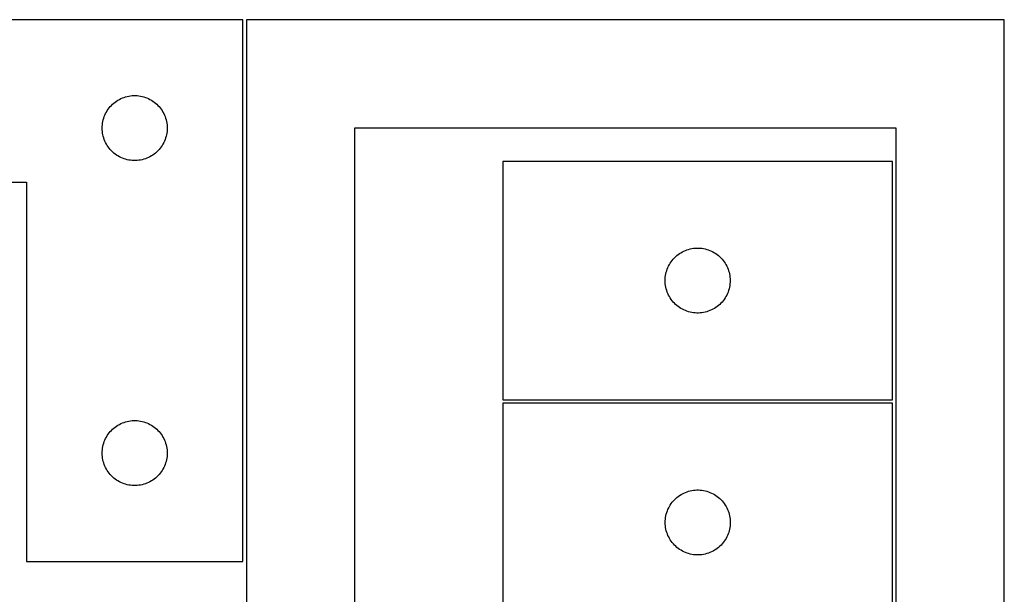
# Model space of a CAD drawing. Header units: millimetres. Extents: x 7 to 1493, y 7 to 2993.
# Tile 16 of 16: x 1028 to 1482, y 2728 to 2993. Entities that reach past the tile are written whole.
import ezdxf

# ---------------------------------------------------------------- set-up
doc = ezdxf.new("R2010")
doc.units = ezdxf.units.MM
doc.layers.add('CUT', color=7, linetype='CONTINUOUS', true_color=0x000000)

msp = doc.modelspace()

# ---------------------------------------------------------------- linework, layer by layer
at = {"layer": 'CUT'}
for p, q in [((1130.644863, 2993.359411), (830.644863, 2993.359411)), ((1130.644863, 2743.359411), (1130.644863, 2993.359411)), ((1482.195266, 2993.225388), (1132.195266, 2993.225388)), ((1132.195266, 2993.225388), (1132.195266, 2543.225388)), ((1482.195266, 2543.225388), (1482.195266, 2993.225388)), ((1071.035965, 2954.877617), (1071.641648, 2955.356999)), ((1071.641648, 2955.356999), (1072.271207, 2955.804566)), ((1072.271207, 2955.804566), (1072.92297, 2956.21913)), ((1072.92297, 2956.21913), (1073.595211, 2956.599593)), ((1073.595211, 2956.599593), (1074.286147, 2956.944945)), ((1074.286147, 2956.944945), (1074.993944, 2957.25427)), ((1074.993944, 2957.25427), (1075.716727, 2957.526749)), ((1075.716727, 2957.526749), (1076.452578, 2957.761659)), ((1076.452578, 2957.761659), (1077.199546, 2957.958376)), ((1077.199546, 2957.958376), (1077.955651, 2958.11638)), ((1077.955651, 2958.11638), (1078.718887, 2958.235251)), ((1078.718887, 2958.235251), (1079.487231, 2958.314673)), ((1079.487231, 2958.314673), (1080.258644, 2958.354438)), ((1080.258644, 2958.354438), (1081.031081, 2958.354438)), ((1081.031081, 2958.354438), (1081.802494, 2958.314673)), ((1081.802494, 2958.314673), (1082.570838, 2958.235251)), ((1082.570838, 2958.235251), (1083.334074, 2958.11638)), ((1083.334074, 2958.11638), (1084.090179, 2957.958376)), ((1084.090179, 2957.958376), (1084.837147, 2957.761659)), ((1084.837147, 2957.761659), (1085.572998, 2957.526749)), ((1085.572998, 2957.526749), (1086.295781, 2957.25427)), ((1086.295781, 2957.25427), (1087.003578, 2956.944945)), ((1087.003578, 2956.944945), (1087.694514, 2956.599593)), ((1087.694514, 2956.599593), (1088.366755, 2956.21913)), ((1088.366755, 2956.21913), (1089.018518, 2955.804566)), ((1089.018518, 2955.804566), (1089.648077, 2955.356999)), ((1089.648077, 2955.356999), (1090.25376, 2954.877617)), ((1067.227556, 2950.065817), (1067.590584, 2950.747632)), ((1067.590584, 2950.747632), (1067.988229, 2951.409853)), ((1067.988229, 2951.409853), (1068.419437, 2952.050727)), ((1068.419437, 2952.050727), (1068.883065, 2952.668553)), ((1068.883065, 2952.668553), (1069.377884, 2953.261692)), ((1069.377884, 2953.261692), (1069.90258, 2953.828573)), ((1069.90258, 2953.828573), (1070.455762, 2954.367691)), ((1070.455762, 2954.367691), (1071.035965, 2954.877617)), ((1090.25376, 2954.877617), (1090.833963, 2954.367691)), ((1090.833963, 2954.367691), (1091.387145, 2953.828573)), ((1091.387145, 2953.828573), (1091.911841, 2953.261692)), ((1091.911841, 2953.261692), (1092.40666, 2952.668553)), ((1092.40666, 2952.668553), (1092.870288, 2952.050727)), ((1092.870288, 2952.050727), (1093.301496, 2951.409853)), ((1093.301496, 2951.409853), (1093.699141, 2950.747632)), ((1093.699141, 2950.747632), (1094.062169, 2950.065817)), ((1065.823544, 2945.667769), (1065.962027, 2946.427692)), ((1065.962027, 2946.427692), (1066.139447, 2947.179477)), ((1066.139447, 2947.179477), (1066.355332, 2947.921133)), ((1066.355332, 2947.921133), (1066.60911, 2948.650692)), ((1066.60911, 2948.650692), (1066.900109, 2949.366219)), ((1066.900109, 2949.366219), (1067.227556, 2950.065817)), ((1094.062169, 2950.065817), (1094.389616, 2949.366219)), ((1094.389616, 2949.366219), (1094.680615, 2948.650692)), ((1094.680615, 2948.650692), (1094.934393, 2947.921133)), ((1094.934393, 2947.921133), (1095.150278, 2947.179477)), ((1095.150278, 2947.179477), (1095.327698, 2946.427692)), ((1095.327698, 2946.427692), (1095.466181, 2945.667769)), ((1065.644863, 2943.359411), (1065.664751, 2944.131592)), ((1065.664751, 2942.587229), (1065.644863, 2943.359411)), ((1065.664751, 2944.131592), (1065.724364, 2944.901726)), ((1065.724364, 2941.817096), (1065.664751, 2942.587229)), ((1065.724364, 2944.901726), (1065.823544, 2945.667769)), ((1065.823544, 2941.051052), (1065.724364, 2941.817096)), ((1095.466181, 2945.667769), (1095.565361, 2944.901726)), ((1095.565361, 2941.817096), (1095.466181, 2941.051052)), ((1095.565361, 2944.901726), (1095.624974, 2944.131592)), ((1095.624974, 2942.587229), (1095.565361, 2941.817096)), ((1095.624974, 2944.131592), (1095.644863, 2943.359411)), ((1095.644863, 2943.359411), (1095.624974, 2942.587229)), ((1432.195266, 2943.225388), (1182.195266, 2943.225388)), ((1182.195266, 2943.225388), (1182.195266, 2593.225388)), ((1432.195266, 2593.225388), (1432.195266, 2943.225388)), ((1065.962027, 2940.29113), (1065.823544, 2941.051052)), ((1066.139447, 2939.539344), (1065.962027, 2940.29113)), ((1066.355332, 2938.797688), (1066.139447, 2939.539344)), ((1066.60911, 2938.068129), (1066.355332, 2938.797688)), ((1066.900109, 2937.352602), (1066.60911, 2938.068129)), ((1067.227556, 2936.653004), (1066.900109, 2937.352602)), ((1094.389616, 2937.352602), (1094.062169, 2936.653004)), ((1094.680615, 2938.068129), (1094.389616, 2937.352602)), ((1094.934393, 2938.797688), (1094.680615, 2938.068129)), ((1095.150278, 2939.539344), (1094.934393, 2938.797688)), ((1095.327698, 2940.29113), (1095.150278, 2939.539344)), ((1095.466181, 2941.051052), (1095.327698, 2940.29113)), ((1067.590584, 2935.97119), (1067.227556, 2936.653004)), ((1067.988229, 2935.308968), (1067.590584, 2935.97119)), ((1068.419437, 2934.668094), (1067.988229, 2935.308968)), ((1068.883065, 2934.050268), (1068.419437, 2934.668094)), ((1069.377884, 2933.457129), (1068.883065, 2934.050268)), ((1069.90258, 2932.890248), (1069.377884, 2933.457129)), ((1070.455762, 2932.35113), (1069.90258, 2932.890248)), ((1091.387145, 2932.890248), (1090.833963, 2932.35113)), ((1091.911841, 2933.457129), (1091.387145, 2932.890248)), ((1092.40666, 2934.050268), (1091.911841, 2933.457129)), ((1092.870288, 2934.668094), (1092.40666, 2934.050268)), ((1093.301496, 2935.308968), (1092.870288, 2934.668094)), ((1093.699141, 2935.97119), (1093.301496, 2935.308968)), ((1094.062169, 2936.653004), (1093.699141, 2935.97119)), ((1071.035965, 2931.841204), (1070.455762, 2932.35113)), ((1071.641648, 2931.361822), (1071.035965, 2931.841204)), ((1072.271207, 2930.914255), (1071.641648, 2931.361822)), ((1072.92297, 2930.499691), (1072.271207, 2930.914255)), ((1073.595211, 2930.119229), (1072.92297, 2930.499691)), ((1074.286147, 2929.773877), (1073.595211, 2930.119229)), ((1074.993944, 2929.464551), (1074.286147, 2929.773877)), ((1075.716727, 2929.192072), (1074.993944, 2929.464551)), ((1076.452578, 2928.957162), (1075.716727, 2929.192072)), ((1077.199546, 2928.760445), (1076.452578, 2928.957162)), ((1077.955651, 2928.602441), (1077.199546, 2928.760445)), ((1078.718887, 2928.48357), (1077.955651, 2928.602441)), ((1079.487231, 2928.404148), (1078.718887, 2928.48357)), ((1080.258644, 2928.364384), (1079.487231, 2928.404148)), ((1081.031081, 2928.364384), (1080.258644, 2928.364384)), ((1081.802494, 2928.404148), (1081.031081, 2928.364384)), ((1082.570838, 2928.48357), (1081.802494, 2928.404148)), ((1083.334074, 2928.602441), (1082.570838, 2928.48357)), ((1084.090179, 2928.760445), (1083.334074, 2928.602441)), ((1084.837147, 2928.957162), (1084.090179, 2928.760445)), ((1085.572998, 2929.192072), (1084.837147, 2928.957162)), ((1086.295781, 2929.464551), (1085.572998, 2929.192072)), ((1087.003578, 2929.773877), (1086.295781, 2929.464551)), ((1087.694514, 2930.119229), (1087.003578, 2929.773877)), ((1088.366755, 2930.499691), (1087.694514, 2930.119229)), ((1089.018518, 2930.914255), (1088.366755, 2930.499691)), ((1089.648077, 2931.361822), (1089.018518, 2930.914255)), ((1090.25376, 2931.841204), (1089.648077, 2931.361822)), ((1090.833963, 2932.35113), (1090.25376, 2931.841204)), ((1430.589936, 2927.972976), (1250.589936, 2927.972976)), ((1250.589936, 2927.972976), (1250.589936, 2817.972976)), ((1430.589936, 2817.972976), (1430.589936, 2927.972976)), ((830.644863, 2918.359411), (1030.644863, 2918.359411)), ((1030.644863, 2918.359411), (1030.644863, 2743.359411)), ((1334.939017, 2886.867836), (1335.6618, 2887.140314)), ((1335.6618, 2887.140314), (1336.397651, 2887.375224)), ((1336.397651, 2887.375224), (1337.144619, 2887.571942)), ((1337.144619, 2887.571942), (1337.900724, 2887.729945)), ((1337.900724, 2887.729945), (1338.66396, 2887.848816)), ((1338.66396, 2887.848816), (1339.432304, 2887.928239)), ((1339.432304, 2887.928239), (1340.203717, 2887.968003)), ((1340.203717, 2887.968003), (1340.976154, 2887.968003)), ((1340.976154, 2887.968003), (1341.747567, 2887.928239)), ((1341.747567, 2887.928239), (1342.515911, 2887.848816)), ((1342.515911, 2887.848816), (1343.279147, 2887.729945)), ((1343.279147, 2887.729945), (1344.035252, 2887.571942)), ((1344.035252, 2887.571942), (1344.78222, 2887.375224)), ((1344.78222, 2887.375224), (1345.518071, 2887.140314)), ((1345.518071, 2887.140314), (1346.240854, 2886.867836)), ((1328.828138, 2882.282118), (1329.322957, 2882.875258)), ((1329.322957, 2882.875258), (1329.847653, 2883.442138)), ((1329.847653, 2883.442138), (1330.400835, 2883.981257)), ((1330.400835, 2883.981257), (1330.981038, 2884.491183)), ((1330.981038, 2884.491183), (1331.586721, 2884.970565)), ((1331.586721, 2884.970565), (1332.21628, 2885.418131)), ((1332.21628, 2885.418131), (1332.868044, 2885.832695)), ((1332.868044, 2885.832695), (1333.540284, 2886.213158)), ((1333.540284, 2886.213158), (1334.23122, 2886.55851)), ((1334.23122, 2886.55851), (1334.939017, 2886.867836)), ((1346.240854, 2886.867836), (1346.948651, 2886.55851)), ((1346.948651, 2886.55851), (1347.639587, 2886.213158)), ((1347.639587, 2886.213158), (1348.311828, 2885.832695)), ((1348.311828, 2885.832695), (1348.963591, 2885.418131)), ((1348.963591, 2885.418131), (1349.59315, 2884.970565)), ((1349.59315, 2884.970565), (1350.198833, 2884.491183)), ((1350.198833, 2884.491183), (1350.779036, 2883.981257)), ((1350.779036, 2883.981257), (1351.332218, 2883.442138)), ((1351.332218, 2883.442138), (1351.856915, 2882.875258)), ((1351.856915, 2882.875258), (1352.351733, 2882.282118)), ((1326.300405, 2877.534699), (1326.554183, 2878.264257)), ((1326.554183, 2878.264257), (1326.845182, 2878.979785)), ((1326.845182, 2878.979785), (1327.172629, 2879.679383)), ((1327.172629, 2879.679383), (1327.535657, 2880.361197)), ((1327.535657, 2880.361197), (1327.933302, 2881.023419)), ((1327.933302, 2881.023419), (1328.36451, 2881.664292)), ((1328.36451, 2881.664292), (1328.828138, 2882.282118)), ((1352.351733, 2882.282118), (1352.815361, 2881.664292)), ((1352.815361, 2881.664292), (1353.246569, 2881.023419)), ((1353.246569, 2881.023419), (1353.644214, 2880.361197)), ((1353.644214, 2880.361197), (1354.007242, 2879.679383)), ((1354.007242, 2879.679383), (1354.334689, 2878.979785)), ((1354.334689, 2878.979785), (1354.625688, 2878.264257)), ((1354.625688, 2878.264257), (1354.879466, 2877.534699)), ((1325.589936, 2872.972976), (1325.609824, 2873.745157)), ((1325.609824, 2873.745157), (1325.669437, 2874.515291)), ((1325.669437, 2874.515291), (1325.768617, 2875.281335)), ((1325.768617, 2875.281335), (1325.9071, 2876.041257)), ((1325.9071, 2876.041257), (1326.08452, 2876.793043)), ((1326.08452, 2876.793043), (1326.300405, 2877.534699)), ((1354.879466, 2877.534699), (1355.095351, 2876.793043)), ((1355.095351, 2876.793043), (1355.272771, 2876.041257)), ((1355.272771, 2876.041257), (1355.411254, 2875.281335)), ((1355.411254, 2875.281335), (1355.510434, 2874.515291)), ((1355.510434, 2874.515291), (1355.570047, 2873.745157)), ((1355.570047, 2873.745157), (1355.589936, 2872.972976)), ((1325.609824, 2872.200795), (1325.589936, 2872.972976)), ((1325.669437, 2871.430661), (1325.609824, 2872.200795)), ((1325.768617, 2870.664617), (1325.669437, 2871.430661)), ((1325.9071, 2869.904695), (1325.768617, 2870.664617)), ((1326.08452, 2869.152909), (1325.9071, 2869.904695)), ((1326.300405, 2868.411254), (1326.08452, 2869.152909)), ((1355.095351, 2869.152909), (1354.879466, 2868.411254)), ((1355.272771, 2869.904695), (1355.095351, 2869.152909)), ((1355.411254, 2870.664617), (1355.272771, 2869.904695)), ((1355.510434, 2871.430661), (1355.411254, 2870.664617)), ((1355.570047, 2872.200795), (1355.510434, 2871.430661)), ((1355.589936, 2872.972976), (1355.570047, 2872.200795)), ((1326.554183, 2867.681695), (1326.300405, 2868.411254)), ((1326.845182, 2866.966167), (1326.554183, 2867.681695)), ((1327.172629, 2866.266569), (1326.845182, 2866.966167)), ((1327.535657, 2865.584755), (1327.172629, 2866.266569)), ((1327.933302, 2864.922533), (1327.535657, 2865.584755)), ((1328.36451, 2864.28166), (1327.933302, 2864.922533)), ((1353.246569, 2864.922533), (1352.815361, 2864.28166)), ((1353.644214, 2865.584755), (1353.246569, 2864.922533)), ((1354.007242, 2866.266569), (1353.644214, 2865.584755)), ((1354.334689, 2866.966167), (1354.007242, 2866.266569)), ((1354.625688, 2867.681695), (1354.334689, 2866.966167)), ((1354.879466, 2868.411254), (1354.625688, 2867.681695)), ((1328.828138, 2863.663834), (1328.36451, 2864.28166)), ((1329.322957, 2863.070694), (1328.828138, 2863.663834)), ((1329.847653, 2862.503814), (1329.322957, 2863.070694)), ((1330.400835, 2861.964696), (1329.847653, 2862.503814)), ((1330.981038, 2861.454769), (1330.400835, 2861.964696)), ((1331.586721, 2860.975387), (1330.981038, 2861.454769)), ((1332.21628, 2860.527821), (1331.586721, 2860.975387)), ((1332.868044, 2860.113257), (1332.21628, 2860.527821)), ((1333.540284, 2859.732794), (1332.868044, 2860.113257)), ((1348.311828, 2860.113257), (1347.639587, 2859.732794)), ((1348.963591, 2860.527821), (1348.311828, 2860.113257)), ((1349.59315, 2860.975387), (1348.963591, 2860.527821)), ((1350.198833, 2861.454769), (1349.59315, 2860.975387)), ((1350.779036, 2861.964696), (1350.198833, 2861.454769)), ((1351.332218, 2862.503814), (1350.779036, 2861.964696)), ((1351.856915, 2863.070694), (1351.332218, 2862.503814)), ((1352.351733, 2863.663834), (1351.856915, 2863.070694)), ((1352.815361, 2864.28166), (1352.351733, 2863.663834)), ((1334.23122, 2859.387442), (1333.540284, 2859.732794)), ((1334.939017, 2859.078116), (1334.23122, 2859.387442)), ((1335.6618, 2858.805638), (1334.939017, 2859.078116)), ((1336.397651, 2858.570728), (1335.6618, 2858.805638)), ((1337.144619, 2858.37401), (1336.397651, 2858.570728)), ((1337.900724, 2858.216007), (1337.144619, 2858.37401)), ((1338.66396, 2858.097136), (1337.900724, 2858.216007)), ((1339.432304, 2858.017713), (1338.66396, 2858.097136)), ((1340.203717, 2857.977949), (1339.432304, 2858.017713)), ((1340.976154, 2857.977949), (1340.203717, 2857.977949)), ((1341.747567, 2858.017713), (1340.976154, 2857.977949)), ((1342.515911, 2858.097136), (1341.747567, 2858.017713)), ((1343.279147, 2858.216007), (1342.515911, 2858.097136)), ((1344.035252, 2858.37401), (1343.279147, 2858.216007)), ((1344.78222, 2858.570728), (1344.035252, 2858.37401)), ((1345.518071, 2858.805638), (1344.78222, 2858.570728)), ((1346.240854, 2859.078116), (1345.518071, 2858.805638)), ((1346.948651, 2859.387442), (1346.240854, 2859.078116)), ((1347.639587, 2859.732794), (1346.948651, 2859.387442)), ((1250.589936, 2817.972976), (1430.589936, 2817.972976)), ((1430.634946, 2816.335133), (1250.634946, 2816.335133)), ((1250.634946, 2816.335133), (1250.634946, 2706.335133)), ((1430.634946, 2706.335133), (1430.634946, 2816.335133)), ((1071.035965, 2804.877617), (1071.641648, 2805.356999)), ((1071.641648, 2805.356999), (1072.271207, 2805.804566)), ((1072.271207, 2805.804566), (1072.92297, 2806.21913)), ((1072.92297, 2806.21913), (1073.595211, 2806.599593)), ((1073.595211, 2806.599593), (1074.286147, 2806.944945)), ((1074.286147, 2806.944945), (1074.993944, 2807.25427)), ((1074.993944, 2807.25427), (1075.716727, 2807.526749)), ((1075.716727, 2807.526749), (1076.452578, 2807.761659)), ((1076.452578, 2807.761659), (1077.199546, 2807.958376)), ((1077.199546, 2807.958376), (1077.955651, 2808.11638)), ((1077.955651, 2808.11638), (1078.718887, 2808.235251)), ((1078.718887, 2808.235251), (1079.487231, 2808.314673)), ((1079.487231, 2808.314673), (1080.258644, 2808.354438)), ((1080.258644, 2808.354438), (1081.031081, 2808.354438)), ((1081.031081, 2808.354438), (1081.802494, 2808.314673)), ((1081.802494, 2808.314673), (1082.570838, 2808.235251)), ((1082.570838, 2808.235251), (1083.334074, 2808.11638)), ((1083.334074, 2808.11638), (1084.090179, 2807.958376)), ((1084.090179, 2807.958376), (1084.837147, 2807.761659)), ((1084.837147, 2807.761659), (1085.572998, 2807.526749)), ((1085.572998, 2807.526749), (1086.295781, 2807.25427)), ((1086.295781, 2807.25427), (1087.003578, 2806.944945)), ((1087.003578, 2806.944945), (1087.694514, 2806.599593)), ((1087.694514, 2806.599593), (1088.366755, 2806.21913)), ((1088.366755, 2806.21913), (1089.018518, 2805.804566)), ((1089.018518, 2805.804566), (1089.648077, 2805.356999)), ((1089.648077, 2805.356999), (1090.25376, 2804.877617)), ((1067.227556, 2800.065817), (1067.590584, 2800.747632)), ((1067.590584, 2800.747632), (1067.988229, 2801.409853)), ((1067.988229, 2801.409853), (1068.419437, 2802.050727)), ((1068.419437, 2802.050727), (1068.883065, 2802.668553)), ((1068.883065, 2802.668553), (1069.377884, 2803.261692)), ((1069.377884, 2803.261692), (1069.90258, 2803.828573)), ((1069.90258, 2803.828573), (1070.455762, 2804.367691)), ((1070.455762, 2804.367691), (1071.035965, 2804.877617)), ((1090.25376, 2804.877617), (1090.833963, 2804.367691)), ((1090.833963, 2804.367691), (1091.387145, 2803.828573)), ((1091.387145, 2803.828573), (1091.911841, 2803.261692)), ((1091.911841, 2803.261692), (1092.40666, 2802.668553)), ((1092.40666, 2802.668553), (1092.870288, 2802.050727)), ((1092.870288, 2802.050727), (1093.301496, 2801.409853)), ((1093.301496, 2801.409853), (1093.699141, 2800.747632)), ((1093.699141, 2800.747632), (1094.062169, 2800.065817)), ((1065.823544, 2795.667769), (1065.962027, 2796.427692)), ((1065.962027, 2796.427692), (1066.139447, 2797.179477)), ((1066.139447, 2797.179477), (1066.355332, 2797.921133)), ((1066.355332, 2797.921133), (1066.60911, 2798.650692)), ((1066.60911, 2798.650692), (1066.900109, 2799.366219)), ((1066.900109, 2799.366219), (1067.227556, 2800.065817)), ((1094.062169, 2800.065817), (1094.389616, 2799.366219)), ((1094.389616, 2799.366219), (1094.680615, 2798.650692)), ((1094.680615, 2798.650692), (1094.934393, 2797.921133)), ((1094.934393, 2797.921133), (1095.150278, 2797.179477)), ((1095.150278, 2797.179477), (1095.327698, 2796.427692)), ((1095.327698, 2796.427692), (1095.466181, 2795.667769)), ((1065.644863, 2793.359411), (1065.664751, 2794.131592)), ((1065.664751, 2792.587229), (1065.644863, 2793.359411)), ((1065.664751, 2794.131592), (1065.724364, 2794.901726)), ((1065.724364, 2791.817096), (1065.664751, 2792.587229)), ((1065.724364, 2794.901726), (1065.823544, 2795.667769)), ((1065.823544, 2791.051052), (1065.724364, 2791.817096)), ((1095.466181, 2795.667769), (1095.565361, 2794.901726)), ((1095.565361, 2791.817096), (1095.466181, 2791.051052)), ((1095.565361, 2794.901726), (1095.624974, 2794.131592)), ((1095.624974, 2792.587229), (1095.565361, 2791.817096)), ((1095.624974, 2794.131592), (1095.644863, 2793.359411)), ((1095.644863, 2793.359411), (1095.624974, 2792.587229)), ((1065.962027, 2790.29113), (1065.823544, 2791.051052)), ((1066.139447, 2789.539344), (1065.962027, 2790.29113)), ((1066.355332, 2788.797688), (1066.139447, 2789.539344)), ((1066.60911, 2788.068129), (1066.355332, 2788.797688)), ((1066.900109, 2787.352602), (1066.60911, 2788.068129)), ((1067.227556, 2786.653004), (1066.900109, 2787.352602)), ((1094.389616, 2787.352602), (1094.062169, 2786.653004)), ((1094.680615, 2788.068129), (1094.389616, 2787.352602)), ((1094.934393, 2788.797688), (1094.680615, 2788.068129)), ((1095.150278, 2789.539344), (1094.934393, 2788.797688)), ((1095.327698, 2790.29113), (1095.150278, 2789.539344)), ((1095.466181, 2791.051052), (1095.327698, 2790.29113)), ((1067.590584, 2785.97119), (1067.227556, 2786.653004)), ((1067.988229, 2785.308968), (1067.590584, 2785.97119)), ((1068.419437, 2784.668094), (1067.988229, 2785.308968)), ((1068.883065, 2784.050268), (1068.419437, 2784.668094)), ((1069.377884, 2783.457129), (1068.883065, 2784.050268)), ((1069.90258, 2782.890248), (1069.377884, 2783.457129)), ((1070.455762, 2782.35113), (1069.90258, 2782.890248)), ((1091.387145, 2782.890248), (1090.833963, 2782.35113)), ((1091.911841, 2783.457129), (1091.387145, 2782.890248)), ((1092.40666, 2784.050268), (1091.911841, 2783.457129)), ((1092.870288, 2784.668094), (1092.40666, 2784.050268)), ((1093.301496, 2785.308968), (1092.870288, 2784.668094)), ((1093.699141, 2785.97119), (1093.301496, 2785.308968)), ((1094.062169, 2786.653004), (1093.699141, 2785.97119)), ((1071.035965, 2781.841204), (1070.455762, 2782.35113)), ((1071.641648, 2781.361822), (1071.035965, 2781.841204)), ((1072.271207, 2780.914255), (1071.641648, 2781.361822)), ((1072.92297, 2780.499691), (1072.271207, 2780.914255)), ((1073.595211, 2780.119229), (1072.92297, 2780.499691)), ((1074.286147, 2779.773877), (1073.595211, 2780.119229)), ((1074.993944, 2779.464551), (1074.286147, 2779.773877)), ((1075.716727, 2779.192072), (1074.993944, 2779.464551)), ((1076.452578, 2778.957162), (1075.716727, 2779.192072)), ((1077.199546, 2778.760445), (1076.452578, 2778.957162)), ((1077.955651, 2778.602441), (1077.199546, 2778.760445)), ((1078.718887, 2778.48357), (1077.955651, 2778.602441)), ((1079.487231, 2778.404148), (1078.718887, 2778.48357)), ((1080.258644, 2778.364384), (1079.487231, 2778.404148)), ((1081.031081, 2778.364384), (1080.258644, 2778.364384)), ((1081.802494, 2778.404148), (1081.031081, 2778.364384)), ((1082.570838, 2778.48357), (1081.802494, 2778.404148)), ((1083.334074, 2778.602441), (1082.570838, 2778.48357)), ((1084.090179, 2778.760445), (1083.334074, 2778.602441)), ((1084.837147, 2778.957162), (1084.090179, 2778.760445)), ((1085.572998, 2779.192072), (1084.837147, 2778.957162)), ((1086.295781, 2779.464551), (1085.572998, 2779.192072)), ((1087.003578, 2779.773877), (1086.295781, 2779.464551)), ((1087.694514, 2780.119229), (1087.003578, 2779.773877)), ((1088.366755, 2780.499691), (1087.694514, 2780.119229)), ((1089.018518, 2780.914255), (1088.366755, 2780.499691)), ((1089.648077, 2781.361822), (1089.018518, 2780.914255)), ((1090.25376, 2781.841204), (1089.648077, 2781.361822)), ((1090.833963, 2782.35113), (1090.25376, 2781.841204)), ((1331.631732, 2773.332722), (1332.26129, 2773.780288)), ((1332.26129, 2773.780288), (1332.913054, 2774.194853)), ((1332.913054, 2774.194853), (1333.585295, 2774.575315)), ((1333.585295, 2774.575315), (1334.27623, 2774.920667)), ((1334.27623, 2774.920667), (1334.984028, 2775.229993)), ((1334.984028, 2775.229993), (1335.70681, 2775.502472)), ((1335.70681, 2775.502472), (1336.442661, 2775.737381)), ((1336.442661, 2775.737381), (1337.18963, 2775.934099)), ((1337.18963, 2775.934099), (1337.945735, 2776.092102)), ((1337.945735, 2776.092102), (1338.708971, 2776.210973)), ((1338.708971, 2776.210973), (1339.477314, 2776.290396)), ((1339.477314, 2776.290396), (1340.248727, 2776.33016)), ((1340.248727, 2776.33016), (1341.021165, 2776.33016)), ((1341.021165, 2776.33016), (1341.792578, 2776.290396)), ((1341.792578, 2776.290396), (1342.560921, 2776.210973)), ((1342.560921, 2776.210973), (1343.324157, 2776.092102)), ((1343.324157, 2776.092102), (1344.080262, 2775.934099)), ((1344.080262, 2775.934099), (1344.82723, 2775.737381)), ((1344.82723, 2775.737381), (1345.563082, 2775.502472)), ((1345.563082, 2775.502472), (1346.285864, 2775.229993)), ((1346.285864, 2775.229993), (1346.993662, 2774.920667)), ((1346.993662, 2774.920667), (1347.684597, 2774.575315)), ((1347.684597, 2774.575315), (1348.356838, 2774.194853)), ((1348.356838, 2774.194853), (1349.008602, 2773.780288)), ((1349.008602, 2773.780288), (1349.63816, 2773.332722)), ((1327.580667, 2768.723354), (1327.978313, 2769.385576)), ((1327.978313, 2769.385576), (1328.409521, 2770.02645)), ((1328.409521, 2770.02645), (1328.873149, 2770.644275)), ((1328.873149, 2770.644275), (1329.367967, 2771.237415)), ((1329.367967, 2771.237415), (1329.892663, 2771.804295)), ((1329.892663, 2771.804295), (1330.445846, 2772.343414)), ((1330.445846, 2772.343414), (1331.026048, 2772.85334)), ((1331.026048, 2772.85334), (1331.631732, 2773.332722)), ((1349.63816, 2773.332722), (1350.243844, 2772.85334)), ((1350.243844, 2772.85334), (1350.824046, 2772.343414)), ((1350.824046, 2772.343414), (1351.377229, 2771.804295)), ((1351.377229, 2771.804295), (1351.901925, 2771.237415)), ((1351.901925, 2771.237415), (1352.396743, 2770.644275)), ((1352.396743, 2770.644275), (1352.860371, 2770.02645)), ((1352.860371, 2770.02645), (1353.291579, 2769.385576)), ((1353.291579, 2769.385576), (1353.689225, 2768.723354)), ((1325.813627, 2763.643492), (1325.952111, 2764.403414)), ((1325.952111, 2764.403414), (1326.12953, 2765.1552)), ((1326.12953, 2765.1552), (1326.345415, 2765.896856)), ((1326.345415, 2765.896856), (1326.599194, 2766.626414)), ((1326.599194, 2766.626414), (1326.890192, 2767.341942)), ((1326.890192, 2767.341942), (1327.21764, 2768.04154)), ((1327.21764, 2768.04154), (1327.580667, 2768.723354)), ((1353.689225, 2768.723354), (1354.052252, 2768.04154)), ((1354.052252, 2768.04154), (1354.379699, 2767.341942)), ((1354.379699, 2767.341942), (1354.670698, 2766.626414)), ((1354.670698, 2766.626414), (1354.924477, 2765.896856)), ((1354.924477, 2765.896856), (1355.140362, 2765.1552)), ((1355.140362, 2765.1552), (1355.317781, 2764.403414)), ((1355.317781, 2764.403414), (1355.456264, 2763.643492)), ((1325.634946, 2761.335133), (1325.654835, 2762.107314)), ((1325.654835, 2760.562952), (1325.634946, 2761.335133)), ((1325.654835, 2762.107314), (1325.714448, 2762.877448)), ((1325.714448, 2759.792818), (1325.654835, 2760.562952)), ((1325.714448, 2762.877448), (1325.813627, 2763.643492)), ((1325.813627, 2759.026774), (1325.714448, 2759.792818)), ((1355.456264, 2763.643492), (1355.555444, 2762.877448)), ((1355.555444, 2759.792818), (1355.456264, 2759.026774)), ((1355.555444, 2762.877448), (1355.615057, 2762.107314)), ((1355.615057, 2760.562952), (1355.555444, 2759.792818)), ((1355.615057, 2762.107314), (1355.634946, 2761.335133)), ((1355.634946, 2761.335133), (1355.615057, 2760.562952)), ((1325.952111, 2758.266852), (1325.813627, 2759.026774)), ((1326.12953, 2757.515066), (1325.952111, 2758.266852)), ((1326.345415, 2756.773411), (1326.12953, 2757.515066)), ((1326.599194, 2756.043852), (1326.345415, 2756.773411)), ((1326.890192, 2755.328325), (1326.599194, 2756.043852)), ((1327.21764, 2754.628726), (1326.890192, 2755.328325)), ((1354.379699, 2755.328325), (1354.052252, 2754.628726)), ((1354.670698, 2756.043852), (1354.379699, 2755.328325)), ((1354.924477, 2756.773411), (1354.670698, 2756.043852)), ((1355.140362, 2757.515066), (1354.924477, 2756.773411)), ((1355.317781, 2758.266852), (1355.140362, 2757.515066)), ((1355.456264, 2759.026774), (1355.317781, 2758.266852)), ((1327.580667, 2753.946912), (1327.21764, 2754.628726)), ((1327.978313, 2753.28469), (1327.580667, 2753.946912)), ((1328.409521, 2752.643817), (1327.978313, 2753.28469)), ((1328.873149, 2752.025991), (1328.409521, 2752.643817)), ((1329.367967, 2751.432851), (1328.873149, 2752.025991)), ((1329.892663, 2750.865971), (1329.367967, 2751.432851)), ((1330.445846, 2750.326853), (1329.892663, 2750.865971)), ((1351.377229, 2750.865971), (1350.824046, 2750.326853)), ((1351.901925, 2751.432851), (1351.377229, 2750.865971)), ((1352.396743, 2752.025991), (1351.901925, 2751.432851)), ((1352.860371, 2752.643817), (1352.396743, 2752.025991)), ((1353.291579, 2753.28469), (1352.860371, 2752.643817)), ((1353.689225, 2753.946912), (1353.291579, 2753.28469)), ((1354.052252, 2754.628726), (1353.689225, 2753.946912)), ((1331.026048, 2749.816926), (1330.445846, 2750.326853)), ((1331.631732, 2749.337544), (1331.026048, 2749.816926)), ((1332.26129, 2748.889978), (1331.631732, 2749.337544)), ((1332.913054, 2748.475414), (1332.26129, 2748.889978)), ((1333.585295, 2748.094951), (1332.913054, 2748.475414)), ((1334.27623, 2747.749599), (1333.585295, 2748.094951)), ((1334.984028, 2747.440274), (1334.27623, 2747.749599)), ((1335.70681, 2747.167795), (1334.984028, 2747.440274)), ((1336.442661, 2746.932885), (1335.70681, 2747.167795)), ((1337.18963, 2746.736168), (1336.442661, 2746.932885)), ((1337.945735, 2746.578164), (1337.18963, 2746.736168)), ((1338.708971, 2746.459293), (1337.945735, 2746.578164)), ((1339.477314, 2746.37987), (1338.708971, 2746.459293)), ((1340.248727, 2746.340106), (1339.477314, 2746.37987)), ((1341.021165, 2746.340106), (1340.248727, 2746.340106)), ((1341.792578, 2746.37987), (1341.021165, 2746.340106)), ((1342.560921, 2746.459293), (1341.792578, 2746.37987)), ((1343.324157, 2746.578164), (1342.560921, 2746.459293)), ((1344.080262, 2746.736168), (1343.324157, 2746.578164)), ((1344.82723, 2746.932885), (1344.080262, 2746.736168)), ((1345.563082, 2747.167795), (1344.82723, 2746.932885)), ((1346.285864, 2747.440274), (1345.563082, 2747.167795)), ((1346.993662, 2747.749599), (1346.285864, 2747.440274)), ((1347.684597, 2748.094951), (1346.993662, 2747.749599)), ((1348.356838, 2748.475414), (1347.684597, 2748.094951)), ((1349.008602, 2748.889978), (1348.356838, 2748.475414)), ((1349.63816, 2749.337544), (1349.008602, 2748.889978)), ((1350.243844, 2749.816926), (1349.63816, 2749.337544)), ((1350.824046, 2750.326853), (1350.243844, 2749.816926)), ((1030.644863, 2743.359411), (1130.644863, 2743.359411))]:
    msp.add_line(p, q, dxfattribs=at)

doc.saveas('drawing.dxf')
